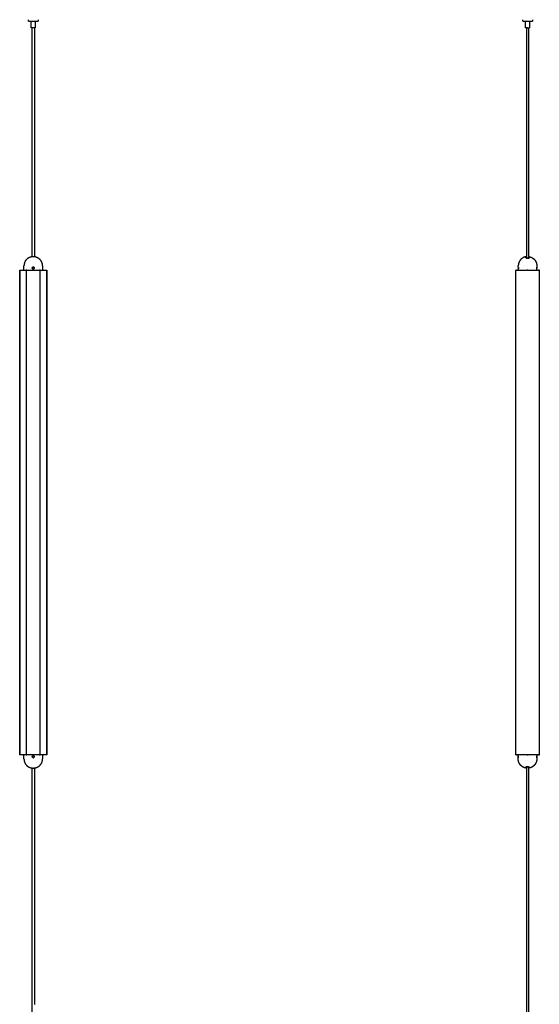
# Model space of a CAD drawing. Header units: millimetres. Extents: x -6420 to -5739, y 229 to 4320.
# Tile 5 of 9: x -6410 to -5766, y 1611 to 2830. Entities that reach past the tile are written whole.
import ezdxf

# ---------------------------------------------------------------- set-up
doc = ezdxf.new("R2010")
doc.units = ezdxf.units.MM
doc.layers.add('Make2D$Visible$Curvas', color=7, linetype='Continuous')

msp = doc.modelspace()

# ---------------------------------------------------------------- linework, layer by layer
at = {"layer": 'Make2D$Visible$Curvas', "color": 7, "lineweight": -3}
for points, weights, degree, knots in [([(-6398.7, 2828.4), (-6398.7, 2828.4), (-6392.7, 2828.4), (-6386.7, 2828.4), (-6386.7, 2828.4)], [1, 0.707106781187, 1, 0.707106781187, 1], 2, [0, 0, 0, 9.424778, 9.424778, 18.849556, 18.849556, 18.849556]), ([(-6390.2, 2820.4), (-6390.2, 2820.4), (-6392.7, 2820.4), (-6395.2, 2820.4), (-6395.2, 2820.4)], [1, 0.707106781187, 1, 0.707106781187, 1], 2, [-7.853982, -7.853982, -7.853982, -3.926991, -3.926991, 0, 0, 0]), ([(-5782.5, 2536.9), (-5783.5, 2536.7), (-5784.5, 2536.3), (-5786.7, 2535.4), (-5788.4, 2533.8), (-5790.1, 2532.1), (-5791, 2529.9), (-5791.8, 2527.8), (-5791.8, 2525.6)], [0.931934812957, 0.907122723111, 0.890165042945, 0.853553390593, 0.853553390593, 0.853553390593, 0.890165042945, 0.926776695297, 1], 2, [2.355097, 2.355097, 2.355097, 4.387102, 4.387102, 9.150558, 9.150558, 13.914014, 13.914014, 18.301116, 18.301116, 18.301116]), ([(-5778, 2536.9), (-5777, 2536.7), (-5776, 2536.3), (-5773.8, 2535.4), (-5772.1, 2533.8), (-5770.5, 2532.1), (-5769.6, 2529.9), (-5768.8, 2527.8), (-5768.8, 2525.6)], [0.931934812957, 0.907122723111, 0.890165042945, 0.853553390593, 0.853553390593, 0.853553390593, 0.890165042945, 0.926776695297, 1], 2, [2.355097, 2.355097, 2.355097, 4.387102, 4.387102, 9.150558, 9.150558, 13.914014, 13.914014, 18.301116, 18.301116, 18.301116]), ([(-6400.6, 2520.4), (-6400.9, 2520.4), (-6401.1, 2520.4), (-6401.4, 2520.4), (-6401.4, 2520.4)], [1, 0.866025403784, 1, 0.866025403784, 1], 2, [0, 0, 0, 0.523599, 0.523599, 1.047198, 1.047198, 1.047198]), ([(-6384.1, 2520.4), (-6384.1, 2520.4), (-6384.3, 2520.4), (-6384.6, 2520.4), (-6384.8, 2520.4)], [1, 0.866025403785, 1, 0.866025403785, 1], 2, [0, 0, 0, 0.523599, 0.523599, 1.047198, 1.047198, 1.047198]), ([(-5779.9, 2520.4), (-5780.1, 2520.4), (-5780.4, 2520.4), (-5780.7, 2520.4), (-5780.8, 2520.4)], [1, 0.866025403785, 1, 0.866025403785, 1], 2, [0, 0, 0, 0.523599, 0.523599, 1.047198, 1.047198, 1.047198]), ([(-6401.4, 1920.4), (-6401.4, 1920.4), (-6401.1, 1920.4), (-6400.9, 1920.4), (-6400.6, 1920.4)], [1, 0.866025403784, 1, 0.866025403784, 1], 2, [0, 0, 0, 0.523599, 0.523599, 1.047198, 1.047198, 1.047198]), ([(-6384.8, 1920.4), (-6384.6, 1920.4), (-6384.3, 1920.4), (-6384.1, 1920.4), (-6384.1, 1920.4)], [1, 0.866025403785, 1, 0.866025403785, 1], 2, [0, 0, 0, 0.523599, 0.523599, 1.047198, 1.047198, 1.047198]), ([(-5768.9, 1920.4), (-5768.9, 1920.3), (-5780.4, 1920.3), (-5791.9, 1920.3), (-5791.9, 1920.4)], [1, 0.707106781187, 1, 0.707106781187, 1], 2, [0, 0, 0, 18.064158, 18.064158, 36.128316, 36.128316, 36.128316]), ([(-5782.6, 1903.8), (-5783.3, 1904), (-5784, 1904.2), (-5784.6, 1904.4), (-5786.1, 1905), (-5787.4, 1905.9), (-5788.5, 1907), (-5789.6, 1908.1), (-5790.5, 1909.4), (-5791.1, 1910.9), (-5791.6, 1912.2), (-5791.8, 1913.5), (-5791.9, 1914.8), (-5791.9, 1914.9), (-5791.9, 1915), (-5791.9, 1915.1)], [0.930438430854, 0.913923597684, 0.900022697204, 0.888735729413, 0.864367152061, 0.852182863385, 0.852182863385, 0.852182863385, 0.864367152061, 0.888735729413, 0.911073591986, 0.943649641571, 0.986463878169, 0.986463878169, 0.986463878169, 0.986463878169], 3, [2.340946, 2.340946, 2.340946, 2.340946, 4.360741, 4.360741, 4.360741, 9.090509, 9.090509, 9.090509, 13.820276, 13.820276, 13.820276, 17.834534, 17.834534, 17.834534, 18.175398, 18.175398, 18.175398, 18.175398]), ([(-5780.8, 1920.4), (-5780.7, 1920.4), (-5780.4, 1920.4), (-5780.1, 1920.4), (-5779.9, 1920.4)], [1, 0.866025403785, 1, 0.866025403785, 1], 2, [0, 0, 0, 0.523599, 0.523599, 1.047198, 1.047198, 1.047198]), ([(-5768.9, 1915.1), (-5768.9, 1915), (-5768.9, 1914.9), (-5768.9, 1914.8), (-5768.9, 1913.5), (-5769.2, 1912.2), (-5769.7, 1910.9), (-5770.3, 1909.4), (-5771.1, 1908.1), (-5772.2, 1907), (-5773.4, 1905.9), (-5774.7, 1905), (-5776.1, 1904.4), (-5776.8, 1904.2), (-5777.4, 1904), (-5778.1, 1903.8)], [0.986463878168, 0.986463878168, 0.986463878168, 0.986463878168, 0.94364964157, 0.911073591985, 0.888735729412, 0.86436715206, 0.852182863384, 0.852182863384, 0.852182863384, 0.86436715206, 0.888735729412, 0.900022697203, 0.913923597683, 0.930438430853], 3, [-0.340865, -0.340865, -0.340865, -0.340865, 0, 0, 0, 4.014257, 4.014257, 4.014257, 8.744025, 8.744025, 8.744025, 13.473793, 13.473793, 13.473793, 15.493588, 15.493588, 15.493588, 15.493588]), ([(-5781.6, 1905.5), (-5781.4, 1905.5), (-5780.2, 1905.5), (-5779.6, 1905.5), (-5779.1, 1905.5)], [0.92554738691, 0.750872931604, 1, 0.832585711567, 0.856555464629], 2, [0.328607, 0.328607, 0.328607, 2.199115, 2.199115, 3.456103, 3.456103, 3.456103])]:
    msp.add_rational_spline(points, weights, degree=degree, knots=knots, dxfattribs=at)
for points, degree in [([(-6398.7, 2828.4), (-6398.7, 2830.4)], 1), ([(-6395.2, 2820.4), (-6395.2, 2828.4)], 1), ([(-6390.2, 2828.4), (-6390.2, 2820.4)], 1), ([(-6386.7, 2830.4), (-6386.7, 2828.4)], 1), ([(-5786.2, 2828.4), (-5786.2, 2830.4)], 1), ([(-5782.7, 2820.4), (-5782.7, 2828.4)], 1), ([(-5777.7, 2828.4), (-5777.7, 2820.4)], 1), ([(-5774.2, 2830.4), (-5774.2, 2828.4)], 1), ([(-6394.1, 2536.8), (-6394.1, 2820.4)], 1), ([(-6391.3, 2820.4), (-6391.3, 2536.8)], 1), ([(-5781.6, 2820.4), (-5781.6, 2725.3), (-5781.6, 2630.3), (-5781.6, 2535.2)], 3), ([(-5778.8, 2535.3), (-5778.8, 2630.3), (-5778.8, 2725.3), (-5778.8, 2820.4)], 3), ([(-6404.2, 2520.4), (-6404.2, 2525.6)], 1), ([(-6392.7, 2524.1), (-6392.9, 2524.1), (-6393, 2524.1), (-6393.2, 2524)], 3), ([(-6392.7, 2524.1), (-6392.9, 2524.1), (-6393, 2524.1), (-6393.2, 2524)], 3), ([(-6392.2, 2524), (-6392.4, 2524.1), (-6392.6, 2524.1), (-6392.7, 2524.1)], 3), ([(-6391.8, 2523.8), (-6391.9, 2523.9), (-6392.1, 2524), (-6392.2, 2524)], 3), ([(-6391.6, 2523.4), (-6391.6, 2523.5), (-6391.7, 2523.6), (-6391.8, 2523.8)], 3), ([(-6386.3, 2535.1), (-6386.3, 2535.1), (-6386.3, 2535.1), (-6386.3, 2535.1)], 3), ([(-6381.2, 2525.6), (-6381.2, 2520.4)], 1), ([(-5791.8, 2524.1), (-5791.8, 2525.6)], 1), ([(-5768.8, 2525.6), (-5768.8, 2524.1)], 1), ([(-5768.8, 2524.1), (-5768.8, 2524.1), (-5768.8, 2524.1), (-5768.8, 2524)], 3), ([(-6409.5, 1920.4), (-6409.5, 2520.4)], 1), ([(-6409.3, 2520.4), (-6409.3, 1920.4)], 1), ([(-6409.3, 2520.4), (-6408.9, 2520.4)], 1), ([(-6401.4, 2520.4), (-6401.4, 1920.4)], 1), ([(-6400.6, 2520.4), (-6400.2, 2520.4)], 1), ([(-6393.2, 2521.7), (-6393.1, 2521.7), (-6392.9, 2521.6), (-6392.8, 2521.6)], 3), ([(-6392.8, 2521.6), (-6392.8, 2521.6), (-6392.7, 2521.6), (-6392.7, 2521.6)], 3), ([(-6392.7, 2521.6), (-6392.6, 2521.6), (-6392.4, 2521.6), (-6392.3, 2521.7)], 3), ([(-6392.2, 2521.7), (-6392.1, 2521.8), (-6392, 2521.9), (-6391.8, 2522)], 3), ([(-6391.5, 2522.5), (-6391.5, 2522.6), (-6391.5, 2522.7), (-6391.5, 2522.9)], 3), ([(-6385.2, 2520.4), (-6384.8, 2520.4)], 1), ([(-6384.1, 1920.4), (-6384.1, 2520.4)], 1), ([(-6376.6, 2520.4), (-6376.1, 2520.4)], 1), ([(-6376.1, 1920.4), (-6376.1, 2520.4)], 1), ([(-6375.9, 2520.4), (-6375.9, 1920.4)], 1), ([(-5795, 1920.4), (-5795, 2520.4)], 1), ([(-5794, 2520.4), (-5794.5, 2520.4)], 1), ([(-5791.8, 2521.6), (-5791.8, 2521.6), (-5791.8, 2521.7), (-5791.8, 2521.7)], 3), ([(-5791.8, 2520.4), (-5791.8, 2521.6)], 1), ([(-5791.7, 2522.4), (-5791.7, 2522.5), (-5791.7, 2522.7), (-5791.7, 2522.8)], 3), ([(-5781, 2520.4), (-5780.8, 2520.4)], 1), ([(-5779.9, 2520.4), (-5779.7, 2520.4)], 1), ([(-5768.8, 2523.4), (-5768.8, 2523.2), (-5768.8, 2523.1), (-5768.8, 2522.9)], 3), ([(-5768.8, 2522.9), (-5768.8, 2522.7), (-5768.8, 2522.5), (-5768.8, 2522.4)], 3), ([(-5768.8, 2520.4), (-5768.8, 2521.6)], 1), ([(-5766.2, 2520.4), (-5766.7, 2520.4)], 1), ([(-5765.7, 1920.4), (-5765.7, 2520.4)], 1), ([(-6408.9, 1920.4), (-6409.3, 1920.4)], 1), ([(-6404.2, 1915.2), (-6404.2, 1920.4)], 1), ([(-6400.2, 1920.4), (-6400.6, 1920.4)], 1), ([(-6392.7, 1919.1), (-6392.9, 1919.1), (-6393.1, 1919.1), (-6393.2, 1919)], 3), ([(-6393.2, 1916.7), (-6393.1, 1916.7), (-6392.9, 1916.6), (-6392.7, 1916.6)], 3), ([(-6392.7, 1920.4), (-6392.7, 1920.4), (-6392.7, 1920.4), (-6392.7, 1920.4)], 3), ([(-6392.3, 1919.1), (-6392.5, 1919.1), (-6392.6, 1919.1), (-6392.7, 1919.1)], 3), ([(-6392.7, 1916.6), (-6392.6, 1916.6), (-6392.4, 1916.7), (-6392.3, 1916.7)], 3), ([(-6391.8, 1918.8), (-6392, 1918.9), (-6392.1, 1919), (-6392.2, 1919)], 3), ([(-6392.2, 1916.7), (-6392.1, 1916.8), (-6392, 1916.9), (-6391.8, 1917)], 3), ([(-6391.8, 1917), (-6391.7, 1917.1), (-6391.6, 1917.2), (-6391.6, 1917.4)], 3), ([(-6384.8, 1920.4), (-6385.2, 1920.4)], 1), ([(-6381.2, 1920.3), (-6381.2, 1915.1)], 1), ([(-6376.1, 1920.4), (-6376.6, 1920.4)], 1), ([(-5794.5, 1920.4), (-5794, 1920.4)], 1), ([(-5791.9, 1919.1), (-5791.9, 1920.4)], 1), ([(-5791.9, 1916.6), (-5791.9, 1916.6)], 1), ([(-5791.9, 1915.1), (-5791.9, 1916.6)], 1), ([(-5781.6, 1920.4), (-5781.6, 1920.4), (-5781.6, 1920.3), (-5781.6, 1920.3)], 3), ([(-5780.8, 1920.4), (-5781, 1920.4)], 1), ([(-5779.9, 1920.4), (-5779.7, 1920.4)], 1), ([(-5778.8, 1920.3), (-5778.8, 1920.3), (-5778.8, 1920.4), (-5778.8, 1920.4)], 3), ([(-5768.9, 1920.4), (-5768.9, 1919.1)], 1), ([(-5768.9, 1919.1), (-5768.9, 1919.1)], 1), ([(-5768.9, 1916.6), (-5768.9, 1916.6)], 1), ([(-5768.9, 1916.6), (-5768.9, 1915.1)], 1), ([(-5766.7, 1920.4), (-5766.2, 1920.4)], 1), ([(-6394.1, 1611.3), (-6394.1, 1903.9)], 1), ([(-6391.3, 1903.9), (-6391.3, 1611.3)], 1), ([(-6391.3, 1903.9), (-6391.3, 1903.9)], 1), ([(-5781.6, 1905.5), (-5781.6, 1905.5), (-5781.6, 1905.5), (-5781.6, 1905.5)], 3), ([(-5781.6, 1905.5), (-5781.6, 1802.6), (-5781.6, 1699.6), (-5781.6, 1596.7)], 3), ([(-5778.8, 1596.7), (-5778.8, 1699.6), (-5778.8, 1802.5), (-5778.8, 1905.4)], 3), ([(-6394.1, 1598.3), (-6394.1, 1611.3)], 1)]:
    msp.add_open_spline(points, degree=degree, dxfattribs=at)
for points, weights in [([(-5786.2, 2828.4), (-5786.2, 2828.4), (-5780.2, 2828.4)], [1, 0.707106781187, 1]), ([(-5780.2, 2828.4), (-5774.2, 2828.4), (-5774.2, 2828.4)], [1, 0.707106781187, 1]), ([(-5780.2, 2820.4), (-5782.7, 2820.4), (-5782.7, 2820.4)], [1, 0.707106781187, 1]), ([(-5780.2, 2820.4), (-5777.7, 2820.4), (-5777.7, 2820.4)], [1, 0.707106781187, 1]), ([(-6388.1, 2535.9), (-6392.7, 2538), (-6397.3, 2535.9)], [1, 0.913792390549, 1]), ([(-5782.5, 2536.9), (-5782.5, 2536.9), (-5782.5, 2535.9)], [0.956896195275, 0.956896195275, 1]), ([(-5778, 2536.9), (-5778, 2536.9), (-5778, 2535.9)], [1, 0.978210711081, 1]), ([(-6404.1, 2527.4), (-6404.2, 2526.5), (-6404.2, 2525.6)], [1, 0.997084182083, 1]), ([(-6399.2, 2535.1), (-6402.1, 2533.2), (-6403.4, 2529.9)], [1, 0.955771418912, 1]), ([(-6399.2, 2535.1), (-6399.2, 2535.1), (-6399.2, 2535.1)], [1, 0.999792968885, 1]), ([(-6381.2, 2525.6), (-6381.2, 2531.7), (-6386.3, 2535.1)], [1, 0.883368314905, 1]), ([(-6386.3, 2535.1), (-6386.3, 2535.1), (-6386.3, 2535.1)], [1, 0.999792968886, 1]), ([(-6381.2, 2525.6), (-6381.2, 2525.6), (-6381.2, 2525.6)], [1, 0.999999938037, 0.999999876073]), ([(-5791.8, 2525.6), (-5791.8, 2525.6), (-5791.8, 2525.6)], [0.99999979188, 0.99999989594, 1]), ([(-5780.3, 2535.1), (-5780.5, 2535.1), (-5780.7, 2535.1)], [1, 0.999792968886, 1]), ([(-5779.8, 2535.1), (-5780, 2535.1), (-5780.3, 2535.1)], [1, 0.999792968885, 1]), ([(-5768.8, 2525.6), (-5768.8, 2525.6), (-5768.8, 2525.6)], [0.999999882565, 0.999999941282, 1]), ([(-6409.3, 2520.4), (-6409.5, 2520.4), (-6409.5, 2520.4)], [1, 0.866025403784, 1]), ([(-6408.9, 2520.4), (-6401.4, 2520.4), (-6401.4, 2520.4)], [1, 0.866025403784, 1]), ([(-6400.2, 2520.4), (-6392.7, 2520.4), (-6385.2, 2520.4)], [1, 0.866025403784, 1]), ([(-6384.1, 2520.4), (-6384.1, 2520.4), (-6376.6, 2520.4)], [1, 0.866025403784, 1]), ([(-6375.9, 2520.4), (-6375.9, 2520.4), (-6376.1, 2520.4)], [1, 0.866025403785, 1]), ([(-5794.5, 2520.4), (-5795, 2520.4), (-5795, 2520.4)], [1, 0.707106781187, 1]), ([(-5794, 2520.4), (-5785.4, 2520.4), (-5781, 2520.4)], [1, 0.866025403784, 1]), ([(-5779.7, 2520.4), (-5775.4, 2520.4), (-5766.7, 2520.4)], [1, 0.866025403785, 1]), ([(-5765.7, 2520.4), (-5765.7, 2520.4), (-5766.2, 2520.4)], [1, 0.707106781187, 1]), ([(-6409.5, 1920.4), (-6409.5, 1920.4), (-6409.3, 1920.4)], [1, 0.866025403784, 1]), ([(-6401.4, 1920.4), (-6401.4, 1920.4), (-6408.9, 1920.4)], [1, 0.866025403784, 1]), ([(-6404.2, 1915.2), (-6404.2, 1914.3), (-6404.1, 1913.4)], [1, 0.997084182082, 1]), ([(-6385.2, 1920.4), (-6392.7, 1920.4), (-6400.2, 1920.4)], [1, 0.866025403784, 1]), ([(-6392.7, 1920.4), (-6393.4, 1920.4), (-6394.1, 1920.4)], [1, 0.974821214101, 0.953971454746]), ([(-6381.2, 1920.3), (-6381.2, 1920.3), (-6392.7, 1920.4)], [1, 0.707106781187, 1]), ([(-6386.3, 1905.6), (-6381.3, 1909), (-6381.2, 1915.1)], [1, 0.883368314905, 1]), ([(-6376.6, 1920.4), (-6384.1, 1920.4), (-6384.1, 1920.4)], [1, 0.866025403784, 1]), ([(-6381.2, 1915.1), (-6381.2, 1915.1), (-6381.2, 1915.1)], [0.999999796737, 0.999999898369, 1]), ([(-6376.1, 1920.4), (-6375.9, 1920.4), (-6375.9, 1920.4)], [1, 0.866025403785, 1]), ([(-5795, 1920.4), (-5795, 1920.4), (-5794.5, 1920.4)], [1, 0.707106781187, 1]), ([(-5781, 1920.4), (-5785.4, 1920.4), (-5794, 1920.4)], [1, 0.866025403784, 1]), ([(-5766.7, 1920.4), (-5775.4, 1920.4), (-5779.7, 1920.4)], [1, 0.866025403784, 1]), ([(-5766.2, 1920.4), (-5765.7, 1920.4), (-5765.7, 1920.4)], [1, 0.707106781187, 1]), ([(-6403.4, 1910.9), (-6402.1, 1907.6), (-6399.2, 1905.6)], [1, 0.955771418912, 1]), ([(-6399.2, 1905.6), (-6399.2, 1905.6), (-6399.2, 1905.6)], [1, 0.999792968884, 1]), ([(-6397.4, 1904.8), (-6392.8, 1902.8), (-6388.2, 1904.8)], [1, 0.913792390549, 1]), ([(-6386.3, 1905.6), (-6386.3, 1905.6), (-6386.3, 1905.6)], [1, 0.999792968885, 1]), ([(-5782.6, 1904.8), (-5782.6, 1904.8), (-5782.6, 1904.8)], [1, 0.999588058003, 0.999191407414]), ([(-5782.6, 1903.8), (-5782.6, 1903.8), (-5782.6, 1904.8)], [1, 0.978612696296, 1]), ([(-5781.6, 1905.5), (-5781.6, 1905.5), (-5781.6, 1905.5)], [0.925545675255, 0.956232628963, 1]), ([(-5780.8, 1905.6), (-5780.6, 1905.6), (-5780.4, 1905.6)], [1, 0.999792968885, 1]), ([(-5780.4, 1905.6), (-5780.1, 1905.6), (-5779.9, 1905.6)], [1, 0.999792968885, 1]), ([(-5778.1, 1904.8), (-5778.1, 1903.8), (-5778.1, 1903.8)], [1, 0.978612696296, 1]), ([(-5778.1, 1904.8), (-5778.1, 1904.8), (-5778.1, 1904.8)], [0.999191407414, 0.999588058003, 1]), ([(-6391.3, 1611.3), (-6391.3, 1611.3), (-6391.3, 1611.3)], [0.999993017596, 0.999996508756, 1]), ([(-5778.8, 1611.3), (-5778.8, 1611.3), (-5778.8, 1611.3)], [0.999999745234, 0.999999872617, 1])]:
    msp.add_rational_spline(points, weights, degree=2, dxfattribs=at)
for points, knots in [([(-6397.3, 2535.9), (-6397.5, 2535.8), (-6397.8, 2535.7), (-6398.2, 2535.5), (-6398.4, 2535.5), (-6398.6, 2535.3), (-6398.7, 2535.3), (-6398.9, 2535.2), (-6398.9, 2535.2), (-6399, 2535.2), (-6399.1, 2535.2), (-6399.1, 2535.1), (-6399.2, 2535.1), (-6399.2, 2535.1)], [0, 0, 0, 0, 0.751676, 0.751676, 1.503353, 1.503353, 1.879191, 1.879191, 2.255029, 2.255029, 2.630868, 2.630868, 3.006706, 3.006706, 3.006706, 3.006706]), ([(-6386.3, 2535.1), (-6386.3, 2535.1), (-6386.3, 2535.1), (-6386.4, 2535.2), (-6386.4, 2535.2), (-6386.6, 2535.2), (-6386.7, 2535.3), (-6387, 2535.4), (-6387.1, 2535.5), (-6387.3, 2535.5), (-6387.4, 2535.6), (-6387.6, 2535.7), (-6387.7, 2535.7), (-6387.9, 2535.8), (-6388, 2535.9), (-6388.1, 2535.9)], [-2.985595, -2.985595, -2.985595, -2.985595, -2.628989, -2.628989, -2.253419, -2.253419, -1.502279, -1.502279, -1.12671, -1.12671, -0.75114, -0.75114, -0.37557, -0.37557, 0, 0, 0, 0]), ([(-5780.7, 2535.1), (-5780.8, 2535.1), (-5781, 2535.1), (-5781.2, 2535.2), (-5781.3, 2535.2), (-5781.7, 2535.2), (-5781.9, 2535.3), (-5782.1, 2535.4), (-5782.2, 2535.5), (-5782.3, 2535.5), (-5782.4, 2535.6), (-5782.4, 2535.7), (-5782.5, 2535.7), (-5782.5, 2535.8), (-5782.5, 2535.9), (-5782.5, 2535.9)], [0, 0, 0, 0, 0.37557, 0.37557, 0.75114, 0.75114, 1.502279, 1.502279, 1.877849, 1.877849, 2.253419, 2.253419, 2.628989, 2.628989, 3.004559, 3.004559, 3.004559, 3.004559]), ([(-5782.5, 2535.9), (-5782.5, 2535.8), (-5782.5, 2535.7), (-5782.3, 2535.5), (-5782.2, 2535.5), (-5781.9, 2535.3), (-5781.9, 2535.3), (-5781.7, 2535.2), (-5781.6, 2535.2), (-5781.3, 2535.2), (-5781.2, 2535.2), (-5781, 2535.1), (-5780.8, 2535.1), (-5780.7, 2535.1)], [0, 0, 0, 0, 0.751676, 0.751676, 1.503353, 1.503353, 1.879191, 1.879191, 2.255029, 2.255029, 2.630868, 2.630868, 3.006706, 3.006706, 3.006706, 3.006706]), ([(-5779.8, 2535.1), (-5779.7, 2535.1), (-5779.6, 2535.1), (-5779.3, 2535.2), (-5779.2, 2535.2), (-5778.9, 2535.2), (-5778.7, 2535.3), (-5778.4, 2535.4), (-5778.4, 2535.5), (-5778.2, 2535.5), (-5778.2, 2535.6), (-5778.1, 2535.7), (-5778.1, 2535.7), (-5778, 2535.8), (-5778, 2535.9), (-5778, 2535.9)], [0, 0, 0, 0, 0.37557, 0.37557, 0.75114, 0.75114, 1.502279, 1.502279, 1.877849, 1.877849, 2.253419, 2.253419, 2.628989, 2.628989, 3.004559, 3.004559, 3.004559, 3.004559]), ([(-5778, 2535.9), (-5778, 2535.8), (-5778.1, 2535.7), (-5778.2, 2535.5), (-5778.3, 2535.5), (-5778.5, 2535.4)], [-3.006706, -3.006706, -3.006706, -3.006706, -2.255029, -2.255029, -1.583113, -1.583113, -1.583113, -1.583113]), ([(-6403.7, 2528.6), (-6403.8, 2528.5), (-6403.8, 2528.3), (-6403.9, 2528), (-6404, 2527.9), (-6404, 2527.6), (-6404, 2527.5), (-6404.1, 2527.4), (-6404.1, 2527.4), (-6404.1, 2527.4), (-6404.1, 2527.4), (-6404.1, 2527.4)], [0, 0, 0, 0, 0.502131, 0.502131, 1.004263, 1.004263, 1.506394, 1.506394, 1.75746, 1.75746, 2.008525, 2.008525, 2.008525, 2.008525]), ([(-6403.4, 2529.9), (-6403.4, 2529.9), (-6403.4, 2529.8), (-6403.4, 2529.7), (-6403.5, 2529.6), (-6403.5, 2529.4), (-6403.6, 2529.2), (-6403.7, 2528.9), (-6403.7, 2528.8), (-6403.7, 2528.6)], [-2.013024, -2.013024, -2.013024, -2.013024, -1.509768, -1.509768, -1.006512, -1.006512, -0.503256, -0.503256, 0, 0, 0, 0]), ([(-6392.7, 2521.6), (-6392.9, 2521.6), (-6393, 2521.7), (-6393.3, 2521.8), (-6393.5, 2521.9), (-6393.7, 2522.1), (-6393.8, 2522.2), (-6393.9, 2522.5), (-6394, 2522.7), (-6394, 2523), (-6393.9, 2523.2), (-6393.8, 2523.5), (-6393.7, 2523.6), (-6393.5, 2523.9), (-6393.4, 2523.9), (-6393.3, 2524)], [0, 0, 0, 0, 0.494393, 0.494393, 0.988786, 0.988786, 1.483179, 1.483179, 1.977572, 1.977572, 2.471965, 2.471965, 2.966358, 2.966358, 3.364322, 3.364322, 3.364322, 3.364322]), ([(-6393.2, 2524), (-6393.3, 2524), (-6393.5, 2523.9), (-6393.7, 2523.6), (-6393.8, 2523.5), (-6393.9, 2523.4)], [-3.4555714, -3.4555714, -3.4555714, -3.4555714, -2.9647151, -2.9647151, -2.4734527, -2.4734527, -2.4734527, -2.4734527]), ([(-6393.3, 2524), (-6393.3, 2524), (-6393.2, 2524), (-6393, 2524.1), (-6392.9, 2524.1), (-6392.7, 2524.1)], [-0.5908225, -0.5908225, -0.5908225, -0.5908225, -0.494393, -0.494393, 0, 0, 0, 0]), ([(-6392.7, 2524.1), (-6392.6, 2524.1), (-6392.4, 2524.1), (-6392.1, 2524), (-6391.9, 2523.9), (-6391.7, 2523.6), (-6391.6, 2523.5), (-6391.5, 2523.2), (-6391.5, 2523), (-6391.5, 2522.8), (-6391.5, 2522.7), (-6391.5, 2522.6), (-6391.5, 2522.5), (-6391.6, 2522.2), (-6391.7, 2522.1), (-6391.9, 2521.9), (-6392, 2521.8), (-6392.1, 2521.8)], [-3.950447, -3.950447, -3.950447, -3.950447, -3.456641, -3.456641, -2.962835, -2.962835, -2.469029, -2.469029, -1.975223, -1.975223, -1.728321, -1.728321, -1.481418, -1.481418, -0.987612, -0.987612, -0.59281, -0.59281, -0.59281, -0.59281]), ([(-6392.3, 2524.1), (-6392.4, 2524.1), (-6392.4, 2524.1), (-6392.5, 2524.1), (-6392.6, 2524.1), (-6392.6, 2524.1)], [3.5459655, 3.5459655, 3.5459655, 3.5459655, 3.703544, 3.703544, 3.8731745, 3.8731745, 3.8731745, 3.8731745]), ([(-6391.8, 2523.8), (-6391.8, 2523.8), (-6391.8, 2523.8), (-6391.9, 2523.9), (-6392.1, 2524), (-6392.2, 2524)], [2.9628268, 2.9628268, 2.9628268, 2.9628268, 2.9628352, 2.9628352, 3.4555596, 3.4555596, 3.4555596, 3.4555596]), ([(-6391.6, 2523.4), (-6391.6, 2523.5), (-6391.7, 2523.6), (-6391.8, 2523.8), (-6391.8, 2523.8), (-6391.8, 2523.8)], [-1.480536, -1.480536, -1.480536, -1.480536, -0.9888366, -0.9888366, -0.9885326, -0.9885326, -0.9885326, -0.9885326]), ([(-5791.8, 2524.1), (-5791.8, 2524.1), (-5791.8, 2524.1), (-5791.8, 2524), (-5791.7, 2523.9), (-5791.7, 2523.6), (-5791.7, 2523.5), (-5791.7, 2523.2), (-5791.7, 2523), (-5791.7, 2522.8), (-5791.7, 2522.7), (-5791.7, 2522.6), (-5791.7, 2522.5), (-5791.7, 2522.2), (-5791.7, 2522.1), (-5791.7, 2521.9), (-5791.8, 2521.8), (-5791.8, 2521.7), (-5791.8, 2521.7), (-5791.8, 2521.6), (-5791.8, 2521.6), (-5791.8, 2521.6)], [0, 0, 0, 0, 0.493806, 0.493806, 0.987612, 0.987612, 1.481418, 1.481418, 1.975223, 1.975223, 2.222126, 2.222126, 2.469029, 2.469029, 2.962835, 2.962835, 3.456641, 3.456641, 3.703544, 3.703544, 3.950447, 3.950447, 3.950447, 3.950447]), ([(-5778.5, 2535.4), (-5778.5, 2535.4), (-5778.5, 2535.4), (-5778.6, 2535.3), (-5778.7, 2535.3), (-5778.9, 2535.2), (-5779, 2535.2), (-5779.2, 2535.2), (-5779.3, 2535.2), (-5779.6, 2535.1), (-5779.7, 2535.1), (-5779.8, 2535.1)], [1.423593, 1.423593, 1.423593, 1.423593, 1.503353, 1.503353, 1.879191, 1.879191, 2.255029, 2.255029, 2.630868, 2.630868, 3.006706, 3.006706, 3.006706, 3.006706]), ([(-5768.8, 2521.6), (-5768.8, 2521.6), (-5768.8, 2521.7), (-5768.8, 2521.8), (-5768.8, 2521.9), (-5768.8, 2522.1), (-5768.8, 2522.2), (-5768.8, 2522.5), (-5768.8, 2522.7), (-5768.8, 2523), (-5768.8, 2523), (-5768.8, 2523.2), (-5768.8, 2523.3), (-5768.8, 2523.5), (-5768.8, 2523.6), (-5768.8, 2523.9), (-5768.8, 2524), (-5768.8, 2524.1), (-5768.8, 2524.1), (-5768.8, 2524.1), (-5768.8, 2524.1), (-5768.8, 2524.1)], [-3.950447, -3.950447, -3.950447, -3.950447, -3.456641, -3.456641, -2.962835, -2.962835, -2.469029, -2.469029, -1.975223, -1.975223, -1.728321, -1.728321, -1.481418, -1.481418, -0.987612, -0.987612, -0.493806, -0.493806, -0.246903, -0.246903, 0, 0, 0, 0]), ([(-6393.9, 2523.4), (-6393.9, 2523.2), (-6394, 2523), (-6394, 2522.8), (-6394, 2522.7), (-6393.9, 2522.6), (-6393.9, 2522.5), (-6393.9, 2522.5)], [-2.4702098, -2.4702098, -2.4702098, -2.4702098, -1.9764767, -1.9764767, -1.7294171, -1.7294171, -1.583303, -1.583303, -1.583303, -1.583303]), ([(-6393.9, 2522.4), (-6393.8, 2522.2), (-6393.7, 2522.1), (-6393.5, 2521.9), (-6393.3, 2521.8), (-6393.2, 2521.7), (-6393.2, 2521.7), (-6393.2, 2521.7)], [-1.4816611, -1.4816611, -1.4816611, -1.4816611, -0.9882384, -0.9882384, -0.4941192, -0.4941192, -0.4941188, -0.4941188, -0.4941188, -0.4941188]), ([(-6392.1, 2521.8), (-6392.2, 2521.7), (-6392.2, 2521.7), (-6392.3, 2521.7), (-6392.4, 2521.7), (-6392.6, 2521.6), (-6392.6, 2521.6), (-6392.7, 2521.6)], [3.3576374, 3.3576374, 3.3576374, 3.3576374, 3.4566411, 3.4566411, 3.703544, 3.703544, 3.9504469, 3.9504469, 3.9504469, 3.9504469]), ([(-6392.7, 2521.6), (-6392.6, 2521.6), (-6392.4, 2521.7), (-6392.2, 2521.7), (-6392.2, 2521.7), (-6392.2, 2521.7)], [-3.9553465, -3.9553465, -3.9553465, -3.9553465, -3.4609282, -3.4609282, -3.460926, -3.460926, -3.460926, -3.460926]), ([(-6392.2, 2521.7), (-6392.1, 2521.8), (-6391.9, 2521.9), (-6391.8, 2522), (-6391.8, 2522), (-6391.8, 2522)], [-3.4608209, -3.4608209, -3.4608209, -3.4608209, -2.9665099, -2.9665099, -2.9665084, -2.9665084, -2.9665084, -2.9665084]), ([(-6391.8, 2522), (-6391.7, 2522.1), (-6391.6, 2522.3), (-6391.5, 2522.5), (-6391.5, 2522.7), (-6391.5, 2522.9)], [0.9997504, 0.9997504, 0.9997504, 0.9997504, 1.4814176, 1.4814176, 1.9658619, 1.9658619, 1.9658619, 1.9658619]), ([(-6391.8, 2522), (-6391.8, 2522.1), (-6391.7, 2522.1), (-6391.6, 2522.2), (-6391.6, 2522.3), (-6391.6, 2522.3)], [-2.9532902, -2.9532902, -2.9532902, -2.9532902, -2.7193007, -2.7193007, -2.555218, -2.555218, -2.555218, -2.555218]), ([(-6391.5, 2522.9), (-6391.5, 2523), (-6391.5, 2523.2), (-6391.6, 2523.4), (-6391.6, 2523.4), (-6391.6, 2523.4)], [-1.9671344, -1.9671344, -1.9671344, -1.9671344, -1.4832549, -1.4832549, -1.4831976, -1.4831976, -1.4831976, -1.4831976]), ([(-6391.5, 2522.9), (-6391.5, 2523), (-6391.5, 2523), (-6391.5, 2523.1), (-6391.5, 2523.2), (-6391.5, 2523.2)], [1.9854962, 1.9854962, 1.9854962, 1.9854962, 2.2221264, 2.2221264, 2.3064659, 2.3064659, 2.3064659, 2.3064659]), ([(-5791.7, 2522.9), (-5791.7, 2523), (-5791.7, 2523.2), (-5791.7, 2523.4), (-5791.7, 2523.4), (-5791.7, 2523.4)], [1.9821054, 1.9821054, 1.9821054, 1.9821054, 2.4719652, 2.4719652, 2.4719745, 2.4719745, 2.4719745, 2.4719745]), ([(-6392.7, 1916.6), (-6392.9, 1916.6), (-6393.1, 1916.7), (-6393.4, 1916.8), (-6393.5, 1916.9), (-6393.7, 1917.1), (-6393.8, 1917.3), (-6393.9, 1917.6), (-6394, 1917.7), (-6394, 1918), (-6393.9, 1918.2), (-6393.8, 1918.5), (-6393.7, 1918.7), (-6393.5, 1918.9), (-6393.4, 1919), (-6393.1, 1919.1), (-6392.9, 1919.1), (-6392.7, 1919.1)], [0, 0, 0, 0, 0.494393, 0.494393, 0.988786, 0.988786, 1.483179, 1.483179, 1.977572, 1.977572, 2.471965, 2.471965, 2.966358, 2.966358, 3.460751, 3.460751, 3.955144, 3.955144, 3.955144, 3.955144]), ([(-6392.2, 1919), (-6392.2, 1919), (-6392.2, 1919), (-6392.4, 1919.1), (-6392.6, 1919.1), (-6392.7, 1919.1)], [3.4609261, 3.4609261, 3.4609261, 3.4609261, 3.4609282, 3.4609282, 3.9553465, 3.9553465, 3.9553465, 3.9553465]), ([(-6392.7, 1919.1), (-6392.6, 1919.1), (-6392.6, 1919.1), (-6392.4, 1919.1), (-6392.3, 1919.1), (-6392.1, 1919), (-6392, 1918.9), (-6391.7, 1918.6), (-6391.6, 1918.5), (-6391.5, 1918.3), (-6391.5, 1918.2), (-6391.5, 1918), (-6391.5, 1918), (-6391.5, 1917.7), (-6391.5, 1917.5), (-6391.6, 1917.2), (-6391.7, 1917.1), (-6392, 1916.9), (-6392.1, 1916.8), (-6392.4, 1916.7), (-6392.6, 1916.6), (-6392.7, 1916.6)], [0, 0, 0, 0, 0.246903, 0.246903, 0.493806, 0.493806, 0.987612, 0.987612, 1.481418, 1.481418, 1.728321, 1.728321, 1.975223, 1.975223, 2.469029, 2.469029, 2.962835, 2.962835, 3.456641, 3.456641, 3.950447, 3.950447, 3.950447, 3.950447]), ([(-6392.7, 1916.6), (-6392.6, 1916.6), (-6392.5, 1916.6), (-6392.4, 1916.7), (-6392.4, 1916.7), (-6392.3, 1916.7)], [0.0772725, 0.0772725, 0.0772725, 0.0772725, 0.2469029, 0.2469029, 0.4044795, 0.4044795, 0.4044795, 0.4044795]), ([(-6392.3, 1916.7), (-6392.1, 1916.8), (-6392, 1916.9), (-6391.8, 1917), (-6391.8, 1917), (-6391.8, 1917)], [0.4948939, 0.4948939, 0.4948939, 0.4948939, 0.9876117, 0.9876117, 0.9876139, 0.9876139, 0.9876139, 0.9876139]), ([(-6391.6, 1918.4), (-6391.6, 1918.5), (-6391.7, 1918.5), (-6391.7, 1918.6), (-6391.8, 1918.7), (-6392, 1918.9), (-6392.1, 1919), (-6392.2, 1919)], [2.5747123, 2.5747123, 2.5747123, 2.5747123, 2.7193007, 2.7193007, 2.9665099, 2.9665099, 3.4608209, 3.4608209, 3.4608209, 3.4608209]), ([(-6391.5, 1917.9), (-6391.5, 1918), (-6391.5, 1918.2), (-6391.6, 1918.5), (-6391.7, 1918.6), (-6391.8, 1918.7)], [1.9845817, 1.9845817, 1.9845817, 1.9845817, 2.4690293, 2.4690293, 2.9506967, 2.9506967, 2.9506967, 2.9506967]), ([(-6391.8, 1917), (-6391.8, 1917), (-6391.8, 1917), (-6391.7, 1917.1), (-6391.6, 1917.2), (-6391.6, 1917.4)], [0.9885531, 0.9885531, 0.9885531, 0.9885531, 0.9888366, 0.9888366, 1.4805308, 1.4805308, 1.4805308, 1.4805308]), ([(-6391.6, 1917.4), (-6391.6, 1917.4), (-6391.6, 1917.4), (-6391.5, 1917.5), (-6391.5, 1917.7), (-6391.5, 1918), (-6391.5, 1918.1), (-6391.5, 1918.3)], [1.4829726, 1.4829726, 1.4829726, 1.4829726, 1.4832549, 1.4832549, 1.9776732, 1.9776732, 2.3709816, 2.3709816, 2.3709816, 2.3709816]), ([(-6391.5, 1917.5), (-6391.5, 1917.6), (-6391.5, 1917.6), (-6391.5, 1917.7), (-6391.5, 1917.8), (-6391.5, 1917.9)], [1.6439819, 1.6439819, 1.6439819, 1.6439819, 1.7283205, 1.7283205, 1.9649601, 1.9649601, 1.9649601, 1.9649601]), ([(-5791.9, 1916.6), (-5791.9, 1916.6), (-5791.9, 1916.7), (-5791.9, 1916.8), (-5791.8, 1916.9), (-5791.8, 1917.1), (-5791.8, 1917.3), (-5791.8, 1917.6), (-5791.8, 1917.7), (-5791.8, 1918), (-5791.8, 1918.2), (-5791.8, 1918.5), (-5791.8, 1918.7), (-5791.8, 1918.9), (-5791.9, 1919), (-5791.9, 1919.1), (-5791.9, 1919.1), (-5791.9, 1919.1)], [0, 0, 0, 0, 0.494393, 0.494393, 0.988786, 0.988786, 1.483179, 1.483179, 1.977572, 1.977572, 2.471965, 2.471965, 2.966358, 2.966358, 3.460751, 3.460751, 3.945432, 3.945432, 3.945432, 3.945432]), ([(-5791.9, 1919.1), (-5791.9, 1919.1), (-5791.9, 1919.1), (-5791.9, 1919.1), (-5791.9, 1919.1), (-5791.9, 1919), (-5791.8, 1918.9), (-5791.8, 1918.6), (-5791.8, 1918.5), (-5791.8, 1918.3), (-5791.8, 1918.2), (-5791.8, 1918), (-5791.8, 1918), (-5791.8, 1917.7), (-5791.8, 1917.5), (-5791.8, 1917.2), (-5791.8, 1917.1), (-5791.8, 1916.9), (-5791.9, 1916.8), (-5791.9, 1916.7), (-5791.9, 1916.6), (-5791.9, 1916.6)], [0, 0, 0, 0, 0.246903, 0.246903, 0.493806, 0.493806, 0.987612, 0.987612, 1.481418, 1.481418, 1.728321, 1.728321, 1.975223, 1.975223, 2.469029, 2.469029, 2.962835, 2.962835, 3.456641, 3.456641, 3.945604, 3.945604, 3.945604, 3.945604]), ([(-5768.9, 1919.1), (-5768.9, 1919.1), (-5768.9, 1919.1), (-5768.9, 1919), (-5768.9, 1918.9), (-5768.9, 1918.6), (-5768.9, 1918.5), (-5768.9, 1918.2), (-5768.9, 1918), (-5768.9, 1917.7), (-5768.9, 1917.6), (-5768.9, 1917.3), (-5768.9, 1917.1), (-5768.9, 1916.9), (-5768.9, 1916.8), (-5768.9, 1916.7), (-5768.9, 1916.6), (-5768.9, 1916.6)], [0.00507, 0.00507, 0.00507, 0.00507, 0.494393, 0.494393, 0.988786, 0.988786, 1.483179, 1.483179, 1.977572, 1.977572, 2.471965, 2.471965, 2.966358, 2.966358, 3.460751, 3.460751, 3.955144, 3.955144, 3.955144, 3.955144]), ([(-5768.9, 1916.6), (-5768.9, 1916.6), (-5768.9, 1916.6), (-5768.9, 1916.7), (-5768.9, 1916.7), (-5768.9, 1916.8), (-5768.9, 1916.9), (-5768.9, 1917.1), (-5768.9, 1917.2), (-5768.9, 1917.5), (-5768.9, 1917.5), (-5768.9, 1917.7), (-5768.9, 1917.8), (-5768.9, 1918), (-5768.9, 1918.2), (-5768.9, 1918.5), (-5768.9, 1918.6), (-5768.9, 1918.9), (-5768.9, 1919), (-5768.9, 1919.1), (-5768.9, 1919.1), (-5768.9, 1919.1)], [0.004902, 0.004902, 0.004902, 0.004902, 0.246903, 0.246903, 0.493806, 0.493806, 0.987612, 0.987612, 1.481418, 1.481418, 1.728321, 1.728321, 1.975223, 1.975223, 2.469029, 2.469029, 2.962835, 2.962835, 3.456641, 3.456641, 3.950447, 3.950447, 3.950447, 3.950447]), ([(-6404.1, 1913.4), (-6404.1, 1913.4), (-6404.1, 1913.4), (-6404.1, 1913.4), (-6404.1, 1913.4), (-6404.1, 1913.3), (-6404, 1913.2), (-6404, 1912.9), (-6403.9, 1912.8), (-6403.9, 1912.5), (-6403.8, 1912.3), (-6403.8, 1912.2)], [0, 0, 0, 0, 0.251066, 0.251066, 0.502131, 0.502131, 1.004263, 1.004263, 1.506394, 1.506394, 2.008525, 2.008525, 2.008525, 2.008525]), ([(-6403.8, 1912.2), (-6403.7, 1912), (-6403.7, 1911.8), (-6403.6, 1911.5), (-6403.6, 1911.4), (-6403.5, 1911.2), (-6403.5, 1911.1), (-6403.4, 1911), (-6403.4, 1910.9), (-6403.4, 1910.9)], [0, 0, 0, 0, 0.503256, 0.503256, 1.006512, 1.006512, 1.509768, 1.509768, 2.013024, 2.013024, 2.013024, 2.013024]), ([(-6399.2, 1905.6), (-6399.2, 1905.6), (-6399.2, 1905.6), (-6399.1, 1905.6), (-6399.1, 1905.6), (-6399, 1905.6), (-6398.9, 1905.5), (-6398.8, 1905.5), (-6398.7, 1905.4), (-6398.4, 1905.3), (-6398.2, 1905.2), (-6397.8, 1905), (-6397.6, 1904.9), (-6397.4, 1904.8)], [0, 0, 0, 0, 0.375838, 0.375838, 0.751676, 0.751676, 1.127515, 1.127515, 1.503353, 1.503353, 2.255029, 2.255029, 3.006706, 3.006706, 3.006706, 3.006706]), ([(-6388.2, 1904.8), (-6388.1, 1904.9), (-6388, 1904.9), (-6387.7, 1905), (-6387.6, 1905.1), (-6387.4, 1905.1), (-6387.3, 1905.2), (-6387.1, 1905.3), (-6387, 1905.3), (-6386.8, 1905.4), (-6386.6, 1905.5), (-6386.5, 1905.6), (-6386.4, 1905.6), (-6386.4, 1905.6), (-6386.3, 1905.6), (-6386.3, 1905.6)], [0, 0, 0, 0, 0.37557, 0.37557, 0.75114, 0.75114, 1.12671, 1.12671, 1.502279, 1.502279, 2.253419, 2.253419, 2.628989, 2.628989, 3.004559, 3.004559, 3.004559, 3.004559]), ([(-5782.6, 1904.8), (-5782.6, 1904.9), (-5782.6, 1904.9), (-5782.6, 1905), (-5782.5, 1905.1), (-5782.5, 1905.1), (-5782.4, 1905.2), (-5782.3, 1905.3), (-5782.2, 1905.3), (-5782, 1905.4), (-5781.8, 1905.5), (-5781.4, 1905.6), (-5781.3, 1905.6), (-5781.1, 1905.6), (-5780.9, 1905.6), (-5780.8, 1905.6)], [0, 0, 0, 0, 0.37557, 0.37557, 0.75114, 0.75114, 1.12671, 1.12671, 1.502279, 1.502279, 2.253419, 2.253419, 2.628989, 2.628989, 3.004559, 3.004559, 3.004559, 3.004559]), ([(-5779.9, 1905.6), (-5779.8, 1905.6), (-5779.7, 1905.6), (-5779.4, 1905.6), (-5779.3, 1905.6), (-5779.1, 1905.5), (-5779, 1905.5), (-5778.8, 1905.4), (-5778.7, 1905.4), (-5778.4, 1905.3), (-5778.3, 1905.2), (-5778.2, 1905), (-5778.1, 1904.9), (-5778.1, 1904.8)], [0, 0, 0, 0, 0.375838, 0.375838, 0.751676, 0.751676, 1.127515, 1.127515, 1.503353, 1.503353, 2.255029, 2.255029, 3.006706, 3.006706, 3.006706, 3.006706])]:
    msp.add_open_spline(points, degree=3, knots=knots, dxfattribs=at)

doc.saveas('drawing.dxf')
